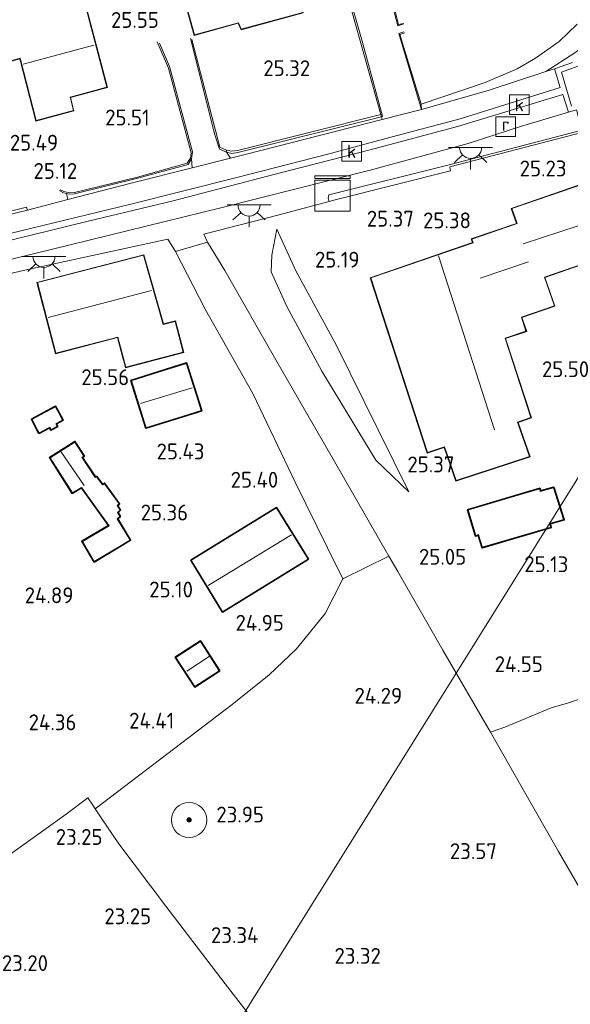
# Model space of a CAD drawing. Extents: x 196936 to 200438, y 361224 to 364196.
# Tile 71 of 256: x 197433 to 197495, y 363459 to 363570. Entities that reach past the tile are written whole.
import ezdxf
from ezdxf.enums import TextEntityAlignment as Align
from ezdxf.lldxf.tags import DXFTag

# ---------------------------------------------------------------- set-up
doc = ezdxf.new("R2010")
doc.units = 0
for name, color, linetype, lineweight in [('B-ME-GR-BOOM-S', 90, 'Continuous', 25), ('B-ME-GR-BOUWLAND_AKKERBOUW-GV', 80, 'Continuous', 13), ('B-ME-GR-GRAS-GV', 60, 'Continuous', 13), ('B-ME-GR-HAAG-G', 90, 'GR-HAAG1', 13), ('B-ME-GW-TALUD_KRUIN-G', 90, 'Continuous', 18), ('B-ME-GW-TALUD_TEEN-G', 90, 'Continuous', 18), ('B-ME-IE-MEUBILAIR_WEGMEUBILAIR-S', 7, 'Continuous', 25), ('B-ME-IE-TERREINAFSCHEIDING_DOORGANG-G', 210, 'Continuous', 18), ('B-ME-IE-TERREINAFSCHEIDING_KUNSTMATIG_HEKWERK-G', 20, 'IE-TERREINAFSCHEIDING-KUNSTMATIG', 18), ('B-ME-IE-TERREINAFSCHEIDING_KUNSTMATIG_MUUR-GV', 90, 'Continuous', 18), ('B-ME-KG-KADASTRAAL_DAKRAND-G', 170, 'Continuous', 18), ('B-ME-KG-KADASTRAAL_NOK-G', 10, 'Continuous', 18), ('B-ME-KL-ET_HS-G', 10, 'KL-HS-N', 18), ('B-ME-OB-BEKLEDING_STEEN-GV', 30, 'Continuous', 18), ('B-ME-OG-BEBOUWING_SCHUUR-GV', 7, 'Continuous', 35), ('B-ME-OG-BEBOUWING_WONINGBOUW-GV', 7, 'Continuous', 18), ('B-ME-OG-BREUKLIJN-G', 7, 'Continuous', 18), ('B-ME-OG-HOOGTELIJN-G', 7, 'Continuous', 18), ('B-ME-OG-HOOGTEPUNT-S', 7, 'Continuous', 25), ('B-ME-OG-TERREIN_ERF-GV', 7, 'Continuous', 18), ('B-ME-OG-TERREIN_GROEN_TUIN-GV', 7, 'Continuous', 18), ('B-ME-RI-GWA_KOLK-S', 30, 'Continuous', 25), ('B-ME-RI-GWA_RIOOLPUT-S', 30, 'Continuous', 25), ('B-ME-VH-GOOT-GV', 170, 'Continuous', 18), ('B-ME-VH-VERHARDING_ASFALT-GV', 252, 'Continuous', 18), ('B-ME-VH-VERHARDING_TEGEL-GV', 252, 'Continuous', 18)]:
    doc.layers.add(name, color=color, linetype=linetype, lineweight=lineweight)
doc.styles.add('NLCS-ISO', font='NLCS-ISO.ttf')
doc.styles.add('NLCS-ISO-ANNOTATIVE-T18', font='NLCS-ISO.ttf', dxfattribs={"height": 1.8})
doc.styles.get("Standard").update_dxf_attribs({"font": 'arial.ttf'})
doc.linetypes.add('GR-HAAG1', pattern='A,6,[176,NLCS.SHX,S=0.125,R=0,X=0,Y=0],-2', length=8)
doc.linetypes.add('IE-TERREINAFSCHEIDING-KUNSTMATIG', pattern='A,4,[82,NLCS.SHX,S=0.75,R=90,X=0,Y=0],4,-2', length=10)
tags = doc.linetypes.add('KL-HS-N', pattern='A,4,-1,[103,NLCS.SHX,S=0.75,R=0,X=0,Y=0],-1,4,-1,["H",Standard,S=1,R=0,X=0,Y=-0.5],-2', length=13).pattern_tags.tags
tags[18] = DXFTag(74, 10)

# ---------------------------------------------------------------- blocks, each defined once
blk = doc.blocks.new('SAL-HOOGTELABEL-SO')
at = {"color": 0, "linetype": 'ByBlock', "lineweight": -2, "style": 'NLCS-ISO-ANNOTATIVE-T18'}
blk.add_attdef('HOOGTE', text='', height=1.8, dxfattribs=at).set_placement((2.79, 0), align=Align.RIGHT)
blk = doc.blocks.new('SKL-DATA_KAST-SO')
at = {"color": 0, "linetype": 'ByBlock', "lineweight": 18}
for points in [[(-2, 2), (2, 2), (2, 1.68), (-2, 1.68)], [(-2, 1.52), (2, 1.52), (2, -2), (-2, -2)]]:
    blk.add_lwpolyline(points, close=True, dxfattribs=at)
blk = doc.blocks.new('SRI-PUT_INSPECTIEPUT_RIOOLPUT-SO')
at = {"color": 0, "linetype": 'ByBlock', "lineweight": 18}
blk.add_lwpolyline([(-1.12, -1.12), (1.12, -1.12), (1.12, 1.12), (-1.12, 1.12)], close=True, dxfattribs=at)
at = {"color": 0, "linetype": 'ByBlock', "lineweight": 18, "style": 'NLCS-ISO'}
blk.add_text('r', height=1.5, dxfattribs=at).set_placement((0, 0.28), align=Align.MIDDLE_CENTER)
blk = doc.blocks.new('SRI-KOLK-SO')
at = {"color": 0, "linetype": 'ByBlock', "lineweight": 18}
blk.add_lwpolyline([(-1.125, -1.125), (1.125, -1.125), (1.125, 1.125), (-1.125, 1.125)], close=True, dxfattribs=at)
at = {"color": 0, "linetype": 'ByBlock', "lineweight": 18, "style": 'NLCS-ISO'}
blk.add_text('k', height=1.5, dxfattribs=at).set_placement((0, 0), align=Align.MIDDLE_CENTER)
blk = doc.blocks.new('SKL-ET_OV_LICHTPUNT-SO')
at = {"color": 0, "linetype": 'ByBlock', "lineweight": 18}
for points in [[(-1.25, 0), (-2.5, 0)], [(1.25, 0), (2.5, 0)], [(-0.92, -0.85), (-1.83, -1.7)], [(0.92, -0.85), (1.83, -1.7)], [(0, -1.25), (0, -2.5)]]:
    blk.add_lwpolyline(points, dxfattribs=at)
blk.add_lwpolyline([(0, 0), (1.25, 0, -1), (-1.25, 0)], format="xyb", close=True, dxfattribs=at)
blk = doc.blocks.new('SGR-BOOM_01-SO')
at = {"linetype": 'ByBlock', "lineweight": 18}
h = blk.add_hatch(color=0, dxfattribs=at)
h.dxf.hatch_style = 1
edge = h.paths.add_edge_path()
edge.add_arc((0, 0), 0.25, 0, 360)
at = {"color": 0, "linetype": 'ByBlock', "lineweight": 18}
for radius in [2, 0.25]:
    blk.add_circle((0, 0), radius, dxfattribs=at)

msp = doc.modelspace()

# ---------------------------------------------------------------- linework, layer by layer
at = {"layer": 'B-ME-GR-BOUWLAND_AKKERBOUW-GV'}
for points in [[(197463.2, 363451.928, 23.011), (197456.284, 363460.882, 23.195), (197449.549, 363469.682, 23.464), (197444.254, 363476.758, 23.844), (197442.302, 363479.581, 23.893), (197441.565, 363480.73, 23.974), (197457.084, 363492.551, 24.395), (197461.282, 363495.92, 24.542), (197464.397, 363498.864, 24.738), (197467.625, 363502.879, 24.898), (197469.651, 363506.793, 25.094), (197474.845, 363509.39, 25.167), (197475.855, 363507.627, 25.106), (197480.982, 363498.711, 24.677), (197486.379, 363489.401, 24.236), (197489.978, 363483.094, 23.722), (197494.065, 363475.886, 23.428), (197500.132, 363465.446, 23.183), (197507.472, 363452.715, 23.036)], [(197500.132, 363465.446, 23.183), (197494.065, 363475.886, 23.428), (197489.978, 363483.094, 23.722), (197486.379, 363489.401, 24.236), (197487.988, 363489.995, 24.163), (197493.266, 363492.187, 24.408), (197495.227, 363492.744, 24.506), (197498.774, 363493.931, 24.812)], [(197354.657, 363456.21, 22.938), (197365.249, 363461.574, 23.124), (197373.407, 363465.228, 23.33), (197384.029, 363470.272, 23.538), (197393.278, 363475.426, 23.477), (197395.59, 363476.89, 23.844), (197398.676, 363473.015, 23.685), (197403.865, 363466.093, 23.501), (197409.156, 363459.003, 23.428), (197417.257, 363465.047, 23.562), (197438.27, 363480.103, 23.391), (197440.705, 363481.978, 23.979), (197441.296, 363481.148, 24.003), (197441.565, 363480.73, 23.974), (197442.302, 363479.581, 23.893), (197444.254, 363476.758, 23.844), (197449.549, 363469.682, 23.464), (197456.284, 363460.882, 23.195), (197463.2, 363451.928, 23.011)]]:
    msp.add_polyline3d(points, dxfattribs=at)
at = {"layer": 'B-ME-GR-GRAS-GV'}
msp.add_polyline3d([(197495.675, 363565.373, 24.212), (197493.643, 363564.679, 24.273), (197492.634, 363564.345, 24.281), (197495.937, 363566.461, 24.306)], dxfattribs=at)
for points in [[(197474.089, 363558.911, 24.455), (197458.552, 363554.938, 24.679), (197456.902, 363554.523, 24.703), (197456.433, 363555.196, 24.685), (197457.034, 363555.051, 24.685), (197457.733, 363555.156, 24.71), (197474.013, 363559.225, 24.526)], [(197445.621, 363551.691, 24.863), (197438.467, 363549.836, 24.855), (197438.291, 363550.534, 24.925), (197438.634, 363550.462, 24.906), (197439.222, 363550.486, 24.918), (197446.409, 363552.242, 24.894), (197452.08, 363553.821, 24.82), (197452.483, 363554.448, 24.869), (197452.543, 363553.429, 24.765)], [(197432.771, 363548.376, 24.867), (197423.265, 363546.062, 25.008), (197423.191, 363546.358, 25.065), (197433.772, 363548.97, 24.979), (197433.865, 363548.642, 24.851)], [(197474.845, 363509.39, 25.167), (197469.651, 363506.793, 25.094), (197467.879, 363510.33, 25.155), (197464.222, 363517.756, 25.486), (197459.432, 363527.82, 25.62), (197454.024, 363537.387, 25.473), (197450.65, 363543.936, 25.094), (197454.305, 363544.983, 25.094), (197456.246, 363541.787, 25.375), (197462.027, 363531.656, 25.571), (197468.538, 363520.398, 25.547)]]:
    msp.add_polyline3d(points, close=True, dxfattribs=at)
at = {"layer": 'B-ME-GR-HAAG-G'}
msp.add_polyline3d([(197454.305, 363544.983, 25.094), (197453.88, 363545.901, 24.971), (197462.262, 363548.045, 24.836)], dxfattribs=at)
at = {"layer": 'B-ME-GW-TALUD_KRUIN-G'}
for points in [[(197496.187, 363569.744, 25.219), (197494.163, 363567.746, 25.219), (197491.472, 363565.86, 25.183), (197489.405, 363564.663, 25.109), (197485.776, 363563.118, 25.048), (197478.502, 363560.66, 24.962), (197478.551, 363560.052, 24.39)], [(197477.11, 363516.675, 25.305), (197473.392, 363520.252, 25.477), (197467.264, 363530.382, 25.52), (197463.295, 363537.708, 25.498), (197461.508, 363541.639, 25.326), (197461.57, 363543.518, 25.165), (197462.154, 363546.47, 25.025)]]:
    msp.add_polyline3d(points, dxfattribs=at)
at = {"layer": 'B-ME-GW-TALUD_TEEN-G'}
for points in [[(197492.634, 363564.345, 24.281), (197495.937, 363566.461, 24.306), (197497.954, 363567.951, 24.232), (197499.143, 363569.253, 24.134), (197500.034, 363570.881, 24.085), (197500.591, 363572.722, 24.012), (197500.823, 363574.189, 23.951), (197500.779, 363575.934, 23.902), (197500.494, 363578.233, 23.779), (197500.2, 363579.773, 23.7), (197500.097, 363580.314, 23.673), (197496.669, 363587.053, 23.514), (197493.634, 363592.46, 23.428), (197489.331, 363598.84, 23.269), (197484.703, 363605.327, 23.207), (197476.654, 363615.572, 22.815), (197465.436, 363628.137, 22.534), (197457.998, 363635.753, 22.583), (197454.125, 363639.103, 22.472), (197453.012, 363639.867, 22.436), (197451.86, 363640.009, 22.711), (197449.552, 363638.094, 23.14), (197439.592, 363633.367, 23.809)], [(197478.551, 363560.052, 24.39), (197486.124, 363562.192, 24.334), (197492.634, 363564.345, 24.281)], [(197462.154, 363546.47, 25.025), (197464.298, 363541.752, 25.101), (197468.889, 363533.35, 25.262), (197473.643, 363523.693, 25.305), (197477.11, 363516.675, 25.305)]]:
    msp.add_polyline3d(points, dxfattribs=at)
at = {"layer": 'B-ME-IE-TERREINAFSCHEIDING_DOORGANG-G'}
for points in [[(197462.262, 363548.045, 24.836), (197468.082, 363549.599, 25.027)], [(197454.305, 363544.983, 25.094), (197450.65, 363543.936, 25.094)]]:
    msp.add_polyline3d(points, dxfattribs=at)
at = {"layer": 'B-ME-IE-TERREINAFSCHEIDING_KUNSTMATIG_HEKWERK-G'}
for points in [[(197423.191, 363546.358, 25.065), (197433.772, 363548.97, 24.979)], [(197486.379, 363489.401, 24.236), (197480.982, 363498.711, 24.677), (197475.855, 363507.627, 25.106), (197474.845, 363509.39, 25.167), (197468.538, 363520.398, 25.547), (197462.027, 363531.656, 25.571), (197456.246, 363541.787, 25.375), (197454.305, 363544.983, 25.094)], [(197498.774, 363493.931, 24.812), (197495.227, 363492.744, 24.506), (197493.266, 363492.187, 24.408), (197487.988, 363489.995, 24.163), (197486.379, 363489.401, 24.236), (197489.978, 363483.094, 23.722), (197494.065, 363475.886, 23.428), (197500.132, 363465.446, 23.183), (197507.472, 363452.715, 23.036), (197511.144, 363446.319, 22.668)], [(197463.2, 363451.928, 23.011), (197456.284, 363460.882, 23.195), (197449.549, 363469.682, 23.464), (197444.254, 363476.758, 23.844), (197442.302, 363479.581, 23.893), (197441.565, 363480.73, 23.974), (197441.296, 363481.148, 24.003), (197440.705, 363481.978, 23.979), (197438.27, 363480.103, 23.391), (197417.257, 363465.047, 23.562), (197409.156, 363459.003, 23.428), (197403.865, 363466.093, 23.501), (197398.676, 363473.015, 23.685), (197395.59, 363476.89, 23.844), (197393.278, 363475.426, 23.477), (197384.029, 363470.272, 23.538), (197373.407, 363465.228, 23.33), (197365.249, 363461.574, 23.124), (197354.657, 363456.21, 22.938)]]:
    msp.add_polyline3d(points, dxfattribs=at)
at = {"layer": 'B-ME-IE-TERREINAFSCHEIDING_KUNSTMATIG_MUUR-GV'}
for points in [[(197474.013, 363559.225, 24.526), (197457.733, 363555.156, 24.71), (197457.034, 363555.051, 24.685), (197456.433, 363555.196, 24.685), (197456.444, 363555.451, 25.053), (197457.017, 363555.313, 25.053), (197457.679, 363555.413, 25.077), (197473.953, 363559.48, 24.979)], [(197497.043, 363557.796, 24.475), (197501.896, 363542.778, 25.296), (197501.658, 363542.702, 25.419), (197496.877, 363557.494, 25.063), (197481.745, 363553.526, 25.063), (197481.852, 363553.088, 25.063), (197468.753, 363549.804, 25.063), (197468.082, 363549.599, 25.027), (197467.98, 363550.008, 24.684), (197468.06, 363550.352, 24.659), (197481.681, 363553.767, 24.475), (197496.743, 363557.717, 24.475)], [(197446.409, 363552.242, 24.894), (197439.222, 363550.486, 24.918), (197438.634, 363550.462, 24.906), (197438.291, 363550.534, 24.925), (197437.957, 363550.605, 24.943), (197437.531, 363550.805, 24.93), (197437.595, 363550.941, 25.102), (197438.005, 363550.748, 25.149), (197438.647, 363550.613, 25.213), (197439.201, 363550.635, 25.224), (197446.371, 363552.387, 25.2), (197451.985, 363553.95, 25.13), (197452.357, 363554.529, 25.175), (197452.483, 363554.448, 24.869), (197452.08, 363553.821, 24.82)]]:
    msp.add_polyline3d(points, close=True, dxfattribs=at)
at = {"layer": 'B-ME-KG-KADASTRAAL_DAKRAND-G'}
for points in [[(197462.043, 363580.741, 28.665), (197462.414, 363580.805, 28.702), (197465.08, 363571.05, 28.15), (197458.118, 363569.159, 28.187), (197457.808, 363569.891, 28.653), (197452.806, 363568.503, 28.751), (197450.344, 363577.422, 28.702), (197456.076, 363579.004, 28.628), (197454.15, 363586.163, 28.506), (197460.099, 363587.794, 28.53)], [(197482.47, 363517.968, 27.636), (197481.157, 363521.786, 28.297), (197479.221, 363521.13, 28.261), (197472.812, 363540.937, 28.163), (197484.415, 363544.933, 29.388), (197484.244, 363545.33, 28.898), (197489.382, 363547.104, 29.241), (197488.797, 363548.8, 30.551), (197497.172, 363551.688, 30.588), (197499.956, 363543.617, 30.662), (197492.484, 363541.039, 30.588), (197493.614, 363537.766, 28.126), (197489.878, 363536.476, 27.954), (197490.395, 363534.907, 27.109), (197488.027, 363534.091, 30.355), (197490.953, 363525.102, 30.368), (197489.45, 363524.566, 28.408), (197490.788, 363520.692, 27.526)], [(197449.269, 363535.659, 28.873), (197450.639, 363536.018, 28.604), (197451.549, 363532.505, 27.072), (197445.013, 363530.811, 27.072), (197444.128, 363534.228, 28.8), (197437.077, 363532.401, 28.836), (197435.003, 363540.405, 28.885), (197447.029, 363543.515, 28.763)], [(197447.347, 363523.954, 27.562), (197445.674, 363529.29, 27.538), (197451.894, 363531.241, 27.501), (197453.567, 363525.905, 27.685)], [(197436.553, 363523.734, 27.293), (197436.404, 363524.013, 27.293), (197435.207, 363523.371, 27.232), (197434.392, 363524.893, 27.183), (197437.051, 363526.318, 27.268), (197437.857, 363524.812, 27.281), (197437.1, 363524.407, 27.293), (197437.258, 363524.112, 27.293)], [(197441.565, 363518.31, 28.036), (197441.72, 363518.363, 27.398), (197442.4, 363517.454, 27.415), (197442.601, 363517.594, 27.428), (197444.263, 363515.307, 27.391), (197444.056, 363515.109, 27.428), (197444.376, 363514.598, 27.428), (197444.094, 363514.329, 27.477), (197444.358, 363513.897, 27.477), (197444.048, 363513.617, 27.526), (197445.505, 363511.201, 27.55), (197441.458, 363508.785, 27.636), (197440.109, 363511.045, 27.121), (197443.123, 363512.83, 27.293), (197440.016, 363517.182, 27.648), (197438.981, 363516.572, 27.881), (197436.436, 363520.552, 27.881), (197439.252, 363522.324, 27.93), (197440.274, 363520.738, 27.93), (197440.054, 363520.592, 28.016)], [(197485.446, 363510.386, 27.354), (197485.022, 363511.819, 27.44), (197484.703, 363511.724, 27.428), (197483.841, 363514.619, 27.611), (197491.953, 363517.019, 27.648), (197492.013, 363516.724, 27.391), (197493.503, 363517.143, 27.366), (197494.664, 363513.533, 27.293), (197493.073, 363513.098, 27.403), (197493.197, 363512.678, 27.415)], [(197452.849, 363494.589, 26.827), (197450.71, 363497.894, 26.876), (197453.491, 363499.694, 26.864), (197455.63, 363496.388, 26.876)]]:
    msp.add_polyline3d(points, close=True, dxfattribs=at)
msp.add_polyline3d([(197440.301, 363572.359, 29.767), (197442.886, 363562.578, 29.914), (197438.705, 363561.436, 29.841), (197439.093, 363559.927, 28.726), (197434.869, 363558.793, 28.763), (197433.033, 363565.875, 28.481), (197429.346, 363564.82, 28.579), (197428.145, 363569.163, 28.444), (197424.404, 363568.057, 30.429), (197426.564, 363559.762, 30.319), (197423.277, 363558.84, 30.172), (197424.097, 363555.813, 28.444), (197417.586, 363554.062, 28.53), (197413.593, 363568.271, 28.714), (197420.739, 363570.289, 28.689)], dxfattribs=at)
at = {"layer": 'B-ME-KG-KADASTRAAL_NOK-G'}
for points in [[(197433.391, 363565.2, 33.742), (197441.401, 363567.355, 33.717)], [(197498.387, 363547.535, 33.614), (197490.077, 363544.823, 33.602)], [(197480.464, 363543.45, 32.548), (197486.827, 363523.72, 32.511)], [(197490.665, 363542.782, 32.181), (197485.19, 363540.897, 32.217)], [(197447.947, 363539.533, 33.21), (197436.231, 363536.461, 33.222)], [(197452.535, 363528.474, 28.885), (197446.709, 363526.715, 28.861)], [(197437.666, 363521.256, 28.959), (197440.318, 363517.388, 28.922)], [(197454.361, 363506.037, 29.412), (197463.814, 363511.796, 29.314)], [(197451.943, 363496.35, 27.587), (197454.469, 363497.998, 27.599)]]:
    msp.add_polyline3d(points, dxfattribs=at)
at = {"layer": 'B-ME-KL-ET_HS-G'}
msp.add_polyline3d([(197404.036, 363370.332, 22.906), (197420.139, 363396.153, 23.224), (197436.243, 363421.974, 23.542), (197452.346, 363447.794, 23.859), (197468.45, 363473.615, 24.177), (197484.553, 363499.436, 24.495), (197500.657, 363525.257, 24.813), (197516.76, 363551.077, 25.13), (197532.863, 363576.898, 25.448)], dxfattribs=at)
at = {"layer": 'B-ME-OB-BEKLEDING_STEEN-GV'}
msp.add_polyline3d([(197495.937, 363566.461, 24.306), (197492.634, 363564.345, 24.281), (197486.124, 363562.192, 24.334), (197478.551, 363560.052, 24.39), (197478.502, 363560.66, 24.962), (197485.776, 363563.118, 25.048), (197489.405, 363564.663, 25.109), (197491.472, 363565.86, 25.183), (197494.163, 363567.746, 25.219), (197496.187, 363569.744, 25.219)], dxfattribs=at)
at = {"layer": 'B-ME-OG-BEBOUWING_SCHUUR-GV'}
for points in [[(197453.63, 363525.872, 25.541), (197447.314, 363523.892, 25.541), (197445.611, 363529.323, 25.541), (197451.927, 363531.303, 25.541)], [(197437.326, 363524.091, 25.578), (197436.533, 363523.667, 25.578), (197436.384, 363523.945, 25.578), (197435.186, 363523.304, 25.578), (197434.324, 363524.913, 25.578), (197437.071, 363526.385, 25.578), (197437.925, 363524.792, 25.578), (197437.168, 363524.386, 25.578)], [(197440.124, 363520.578, 25.198), (197441.591, 363518.375, 25.198), (197441.731, 363518.431, 25.198), (197442.411, 363517.522, 25.198), (197442.613, 363517.664, 25.198), (197444.329, 363515.301, 25.198), (197444.12, 363515.101, 25.198), (197444.44, 363514.59, 25.198), (197444.157, 363514.32, 25.198), (197444.423, 363513.888, 25.198), (197444.112, 363513.608, 25.198), (197445.573, 363511.184, 25.198), (197441.441, 363508.716, 25.198), (197440.04, 363511.062, 25.198), (197443.051, 363512.845, 25.198), (197440.003, 363517.116, 25.198), (197438.965, 363516.505, 25.198), (197436.366, 363520.568, 25.198), (197439.267, 363522.392, 25.198), (197440.343, 363520.724, 25.198)], [(197493.535, 363517.204, 25.443), (197494.727, 363513.498, 25.357), (197493.135, 363513.063, 25.357), (197493.259, 363512.644, 25.357), (197485.412, 363510.324, 25.357), (197484.989, 363511.756, 25.357), (197484.669, 363511.662, 25.357), (197483.778, 363514.653, 25.357), (197491.991, 363517.081, 25.431), (197492.05, 363516.786, 25.419)], [(197465.728, 363509.023, 27.55), (197456.008, 363503.045, 27.538), (197452.403, 363508.907, 27.611), (197462.122, 363514.885, 27.562)], [(197455.699, 363496.374, 24.72), (197452.835, 363494.52, 24.72), (197450.641, 363497.909, 24.806), (197453.505, 363499.763, 24.867)]]:
    msp.add_polyline3d(points, close=True, dxfattribs=at)
at = {"layer": 'B-ME-OG-BEBOUWING_WONINGBOUW-GV'}
for points in [[(197460.134, 363587.856, 25.534), (197462.079, 363580.798, 25.534), (197462.451, 363580.863, 25.534), (197465.142, 363571.015, 25.534), (197458.089, 363569.099, 25.534), (197457.779, 363569.831, 25.632), (197452.772, 363568.441, 25.534), (197450.283, 363577.457, 25.706), (197456.015, 363579.039, 25.62), (197454.088, 363586.198, 25.571)], [(197489.511, 363524.543, 25.59), (197490.852, 363520.661, 25.504), (197482.439, 363517.905, 25.431), (197481.126, 363521.723, 25.431), (197479.189, 363521.067, 25.431), (197472.749, 363540.969, 25.431), (197484.347, 363544.965, 25.431), (197484.176, 363545.359, 25.431), (197489.319, 363547.133, 25.431), (197488.734, 363548.831, 25.357), (197497.203, 363551.752, 25.431), (197500.02, 363543.586, 25.431), (197492.547, 363541.009, 25.431), (197493.677, 363537.734, 25.431), (197489.941, 363536.446, 25.431), (197490.48, 363534.883, 25.504), (197488.09, 363534.059, 25.504), (197491.017, 363525.072, 25.615)], [(197447.064, 363543.576, 25.051), (197449.304, 363535.719, 25.357), (197450.675, 363536.076, 25.37), (197451.61, 363532.469, 25.48), (197444.977, 363530.75, 25.664), (197444.786, 363531.489, 25.629), (197444.725, 363531.725, 25.269), (197444.092, 363534.167, 25.161), (197437.042, 363532.34, 25.247), (197434.942, 363540.441, 25.161)]]:
    msp.add_polyline3d(points, close=True, dxfattribs=at)
msp.add_polyline3d([(197440.337, 363572.42, 25.718), (197442.947, 363562.543, 25.718), (197438.765, 363561.401, 25.718), (197439.154, 363559.891, 25.718), (197434.834, 363558.731, 25.718), (197432.998, 363565.813, 25.718), (197429.311, 363564.758, 25.718), (197428.11, 363569.101, 25.718), (197424.464, 363568.023, 25.718), (197426.625, 363559.727, 25.718), (197423.338, 363558.806, 25.718), (197424.158, 363555.777, 25.718), (197417.552, 363554.001, 25.718), (197413.532, 363568.305, 25.718), (197420.678, 363570.324, 25.718)], dxfattribs=at)
at = {"layer": 'B-ME-OG-BREUKLIJN-G'}
for points in [[(197474.013, 363559.225, 24.526), (197474.143, 363559.275, 24.526), (197471.818, 363567.812, 25.09), (197469.671, 363575.386, 25.42)], [(197474.727, 363573.885, 25.403), (197475.884, 363569.551, 25.146), (197476.537, 363569.757, 25.366)], [(197456.433, 363555.196, 24.685), (197455.647, 363555.554, 24.808), (197455.131, 363557.178, 24.906), (197452.371, 363568.087, 25.433)], [(197476.547, 363568.857, 25.366), (197475.986, 363568.663, 25.085), (197478.551, 363560.052, 24.39)], [(197448.863, 363567.581, 25.482), (197449.976, 363564.917, 25.322), (197452.593, 363555.233, 24.857), (197452.483, 363554.448, 24.869)]]:
    msp.add_polyline3d(points, dxfattribs=at)
at = {"layer": 'B-ME-OG-HOOGTELIJN-G'}
for points in [[(197469.519, 363575.295, 25.567), (197473.953, 363559.48, 24.979)], [(197476.505, 363569.823, 25.428), (197475.941, 363569.69, 25.428), (197474.876, 363573.962, 25.452)], [(197452.505, 363568.001, 25.58), (197455.706, 363555.783, 25.102), (197456.444, 363555.451, 25.053)], [(197478.502, 363560.66, 24.962), (197476.103, 363568.567, 25.391), (197476.658, 363568.731, 25.379)], [(197452.357, 363554.529, 25.175), (197452.425, 363555.13, 25.163), (197449.852, 363564.731, 25.567), (197448.591, 363567.723, 25.531)]]:
    msp.add_polyline3d(points, dxfattribs=at)
at = {"layer": 'B-ME-OG-TERREIN_ERF-GV'}
msp.add_polyline3d([(197498.774, 363493.931, 24.812), (197495.227, 363492.744, 24.506), (197493.266, 363492.187, 24.408), (197487.988, 363489.995, 24.163), (197486.379, 363489.401, 24.236), (197480.982, 363498.711, 24.677), (197475.855, 363507.627, 25.106), (197474.845, 363509.39, 25.167), (197468.538, 363520.398, 25.547), (197462.027, 363531.656, 25.571), (197456.246, 363541.787, 25.375), (197454.305, 363544.983, 25.094), (197453.88, 363545.901, 24.971), (197462.262, 363548.045, 24.836), (197468.082, 363549.599, 25.027), (197468.753, 363549.804, 25.063), (197481.852, 363553.088, 25.063), (197481.745, 363553.526, 25.063), (197496.877, 363557.494, 25.063)], dxfattribs=at)
for points in [[(197472.749, 363540.969, 25.431), (197479.189, 363521.067, 25.431), (197481.126, 363521.723, 25.431), (197482.439, 363517.905, 25.431), (197490.852, 363520.661, 25.504), (197489.511, 363524.543, 25.59), (197491.017, 363525.072, 25.615), (197488.09, 363534.059, 25.504), (197490.48, 363534.883, 25.504), (197489.941, 363536.446, 25.431), (197493.677, 363537.734, 25.431), (197492.547, 363541.009, 25.431), (197500.02, 363543.586, 25.431), (197497.203, 363551.752, 25.431), (197488.734, 363548.831, 25.357), (197489.319, 363547.133, 25.431), (197484.176, 363545.359, 25.431), (197484.347, 363544.965, 25.431)], [(197477.11, 363516.675, 25.305), (197473.643, 363523.693, 25.305), (197468.889, 363533.35, 25.262), (197464.298, 363541.752, 25.101), (197462.154, 363546.47, 25.025), (197461.57, 363543.518, 25.165), (197461.508, 363541.639, 25.326), (197463.295, 363537.708, 25.498), (197467.264, 363530.382, 25.52), (197473.392, 363520.252, 25.477)], [(197494.727, 363513.498, 25.357), (197493.535, 363517.204, 25.443), (197492.05, 363516.786, 25.419), (197491.991, 363517.081, 25.431), (197483.778, 363514.653, 25.357), (197484.669, 363511.662, 25.357), (197484.989, 363511.756, 25.357), (197485.412, 363510.324, 25.357), (197493.259, 363512.644, 25.357), (197493.135, 363513.063, 25.357)]]:
    msp.add_polyline3d(points, close=True, dxfattribs=at)
at = {"layer": 'B-ME-OG-TERREIN_GROEN_TUIN-GV'}
for points in [[(197454.088, 363586.198, 25.571), (197456.015, 363579.039, 25.62), (197450.283, 363577.457, 25.706), (197452.772, 363568.441, 25.534), (197457.779, 363569.831, 25.632), (197458.089, 363569.099, 25.534), (197465.142, 363571.015, 25.534), (197462.451, 363580.863, 25.534), (197462.079, 363580.798, 25.534), (197460.134, 363587.856, 25.534)], [(197473.643, 363523.693, 25.305), (197477.11, 363516.675, 25.305), (197473.392, 363520.252, 25.477), (197467.264, 363530.382, 25.52), (197463.295, 363537.708, 25.498), (197461.508, 363541.639, 25.326), (197461.57, 363543.518, 25.165), (197462.154, 363546.47, 25.025), (197464.298, 363541.752, 25.101), (197468.889, 363533.35, 25.262)], [(197434.942, 363540.441, 25.161), (197437.042, 363532.34, 25.247), (197444.092, 363534.167, 25.161), (197444.725, 363531.725, 25.269), (197444.786, 363531.489, 25.629), (197444.977, 363530.75, 25.664), (197451.61, 363532.469, 25.48), (197450.675, 363536.076, 25.37), (197449.304, 363535.719, 25.357), (197447.064, 363543.576, 25.051)], [(197451.927, 363531.303, 25.541), (197445.611, 363529.323, 25.541), (197447.314, 363523.892, 25.541), (197453.63, 363525.872, 25.541)], [(197437.925, 363524.792, 25.578), (197437.071, 363526.385, 25.578), (197434.324, 363524.913, 25.578), (197435.186, 363523.304, 25.578), (197436.384, 363523.945, 25.578), (197436.533, 363523.667, 25.578), (197437.326, 363524.091, 25.578), (197437.168, 363524.386, 25.578)], [(197436.366, 363520.568, 25.198), (197438.965, 363516.505, 25.198), (197440.003, 363517.116, 25.198), (197443.051, 363512.845, 25.198), (197440.04, 363511.062, 25.198), (197441.441, 363508.716, 25.198), (197445.573, 363511.184, 25.198), (197444.112, 363513.608, 25.198), (197444.423, 363513.888, 25.198), (197444.157, 363514.32, 25.198), (197444.44, 363514.59, 25.198), (197444.12, 363515.101, 25.198), (197444.329, 363515.301, 25.198), (197442.613, 363517.664, 25.198), (197442.411, 363517.522, 25.198), (197441.731, 363518.431, 25.198), (197441.591, 363518.375, 25.198), (197440.124, 363520.578, 25.198), (197440.343, 363520.724, 25.198), (197439.267, 363522.392, 25.198)], [(197452.403, 363508.907, 27.611), (197456.008, 363503.045, 27.538), (197465.728, 363509.023, 27.55), (197462.122, 363514.885, 27.562)], [(197453.505, 363499.763, 24.867), (197450.641, 363497.909, 24.806), (197452.835, 363494.52, 24.72), (197455.699, 363496.374, 24.72)]]:
    msp.add_polyline3d(points, close=True, dxfattribs=at)
for points in [[(197420.678, 363570.324, 25.718), (197413.532, 363568.305, 25.718), (197417.552, 363554.001, 25.718), (197424.158, 363555.777, 25.718), (197423.338, 363558.806, 25.718), (197426.625, 363559.727, 25.718), (197424.464, 363568.023, 25.718), (197428.11, 363569.101, 25.718), (197429.311, 363564.758, 25.718), (197432.998, 363565.813, 25.718), (197434.834, 363558.731, 25.718), (197439.154, 363559.891, 25.718), (197438.765, 363561.401, 25.718), (197442.947, 363562.543, 25.718), (197440.337, 363572.42, 25.718)], [(197496.187, 363569.744, 25.219), (197494.163, 363567.746, 25.219), (197491.472, 363565.86, 25.183), (197489.405, 363564.663, 25.109), (197485.776, 363563.118, 25.048), (197478.502, 363560.66, 24.962), (197478.551, 363560.052, 24.39), (197474.089, 363558.911, 24.455), (197474.013, 363559.225, 24.526), (197473.953, 363559.48, 24.979), (197457.679, 363555.413, 25.077), (197457.017, 363555.313, 25.053), (197456.444, 363555.451, 25.053), (197456.433, 363555.196, 24.685), (197456.902, 363554.523, 24.703), (197452.543, 363553.429, 24.765), (197452.483, 363554.448, 24.869), (197452.357, 363554.529, 25.175), (197451.985, 363553.95, 25.13), (197446.371, 363552.387, 25.2), (197439.201, 363550.635, 25.224), (197438.647, 363550.613, 25.213), (197438.005, 363550.748, 25.149), (197437.595, 363550.941, 25.102), (197437.531, 363550.805, 24.93), (197437.957, 363550.605, 24.943), (197438.291, 363550.534, 24.925), (197438.467, 363549.836, 24.855), (197433.865, 363548.642, 24.851), (197433.772, 363548.97, 24.979), (197423.191, 363546.358, 25.065)], [(197415.471, 363537.481, 25.143), (197433.248, 363541.744, 25.069), (197449.795, 363545.355, 24.934), (197450.65, 363543.936, 25.094), (197454.024, 363537.387, 25.473), (197459.432, 363527.82, 25.62), (197464.222, 363517.756, 25.486), (197467.879, 363510.33, 25.155), (197469.651, 363506.793, 25.094), (197467.625, 363502.879, 24.898), (197464.397, 363498.864, 24.738), (197461.282, 363495.92, 24.542), (197457.084, 363492.551, 24.395), (197441.565, 363480.73, 23.974), (197441.296, 363481.148, 24.003), (197440.705, 363481.978, 23.979), (197438.27, 363480.103, 23.391), (197417.257, 363465.047, 23.562)]]:
    msp.add_polyline3d(points, dxfattribs=at)
at = {"layer": 'B-ME-VH-GOOT-GV'}
for points in [[(197337.911, 363521.563, 24.775), (197340.871, 363522.575, 24.812), (197358.472, 363527.649, 25.045), (197375.265, 363532.082, 25.106), (197393.78, 363536.684, 25.118), (197407.103, 363539.947, 25.094), (197423.841, 363544.016, 24.861), (197433.131, 363546.288, 24.739), (197445.597, 363549.293, 24.739), (197457.621, 363552.336, 24.628), (197467.764, 363554.927, 24.42), (197475.792, 363557.093, 24.334), (197482.945, 363558.991, 24.285), (197494.255, 363562.528, 24.261), (197493.643, 363564.679, 24.273), (197495.675, 363565.373, 24.212)], [(197497.095, 363565.285, 24.212), (197494.423, 363564.292, 24.236), (197495.552, 363560.442, 24.298)], [(197496.125, 363559.993, 24.295), (197495.211, 363559.743, 24.298), (197494.583, 363561.733, 24.249), (197482.62, 363558.139, 24.298), (197472.746, 363555.468, 24.383), (197461.97, 363552.698, 24.543), (197450.404, 363549.703, 24.702), (197440.602, 363547.332, 24.714), (197430.547, 363544.89, 24.751), (197419.638, 363542.205, 24.984), (197408.25, 363539.445, 25.082), (197398.003, 363536.935, 25.118), (197386.501, 363534.122, 25.143), (197378.895, 363532.205, 25.18), (197369.669, 363529.876, 25.094), (197362.484, 363528.044, 25.008), (197355.242, 363525.999, 24.947), (197341.006, 363521.862, 24.849), (197338.654, 363521.138, 24.788), (197336.164, 363520.156, 24.775)]]:
    msp.add_polyline3d(points, dxfattribs=at)
at = {"layer": 'B-ME-VH-VERHARDING_ASFALT-GV'}
for points in [[(197432.771, 363548.376, 24.867), (197433.865, 363548.642, 24.851), (197438.467, 363549.836, 24.855), (197445.621, 363551.691, 24.863), (197452.543, 363553.429, 24.765), (197456.902, 363554.523, 24.703), (197458.552, 363554.938, 24.679), (197474.089, 363558.911, 24.455), (197478.551, 363560.052, 24.39), (197486.124, 363562.192, 24.334), (197492.634, 363564.345, 24.281), (197493.643, 363564.679, 24.273), (197494.255, 363562.528, 24.261), (197482.945, 363558.991, 24.285), (197475.792, 363557.093, 24.334), (197467.764, 363554.927, 24.42), (197457.621, 363552.336, 24.628), (197445.597, 363549.293, 24.739), (197433.131, 363546.288, 24.739), (197423.841, 363544.016, 24.861)], [(197495.552, 363560.442, 24.298), (197494.423, 363564.292, 24.236), (197497.095, 363565.285, 24.212)], [(197430.547, 363544.89, 24.751), (197440.602, 363547.332, 24.714), (197450.404, 363549.703, 24.702), (197461.97, 363552.698, 24.543), (197472.746, 363555.468, 24.383), (197482.62, 363558.139, 24.298), (197494.583, 363561.733, 24.249), (197495.211, 363559.743, 24.298), (197489.782, 363558.104, 24.285), (197483.838, 363556.188, 24.347), (197472.745, 363553.163, 24.481), (197455.948, 363548.94, 24.714), (197438.712, 363544.696, 24.812), (197423.712, 363541.032, 24.947)]]:
    msp.add_polyline3d(points, dxfattribs=at)
at = {"layer": 'B-ME-VH-VERHARDING_TEGEL-GV'}
msp.add_polyline3d([(197453.88, 363545.901, 24.971), (197454.305, 363544.983, 25.094), (197450.65, 363543.936, 25.094), (197449.795, 363545.355, 24.934), (197433.248, 363541.744, 25.069), (197415.471, 363537.481, 25.143), (197407.781, 363535.444, 25.288), (197407.415, 363537.052, 25.124), (197411.758, 363538.125, 25.094), (197423.712, 363541.032, 24.947), (197438.712, 363544.696, 24.812), (197455.948, 363548.94, 24.714), (197472.745, 363553.163, 24.481), (197483.838, 363556.188, 24.347), (197489.782, 363558.104, 24.285), (197495.211, 363559.743, 24.298), (197496.125, 363559.993, 24.295), (197496.743, 363557.717, 24.475), (197481.681, 363553.767, 24.475), (197468.06, 363550.352, 24.659), (197467.98, 363550.008, 24.684), (197468.082, 363549.599, 25.027), (197462.262, 363548.045, 24.836)], close=True, dxfattribs=at)

# ---------------------------------------------------------------- block references
at = {"layer": 'B-ME-GR-BOOM-S'}
msp.add_blockref('SGR-BOOM_01-SO', (197452.205, 363479.455, 23.998), dxfattribs=at)
at = {"layer": 'B-ME-IE-MEUBILAIR_WEGMEUBILAIR-S'}
for name, p in [('SKL-ET_OV_LICHTPUNT-SO', (197484.113, 363555.74, 24.398)), ('SKL-DATA_KAST-SO', (197468.46, 363550.529, 24.647)), ('SKL-ET_OV_LICHTPUNT-SO', (197459.008, 363549.216, 24.739)), ('SKL-ET_OV_LICHTPUNT-SO', (197435.741, 363543.386, 24.922))]:
    msp.add_blockref(name, p, dxfattribs=at)
at = {"layer": 'B-ME-OG-HOOGTEPUNT-S'}
for p, values in [((197445.985, 363569.31, 25.546), {'HOOGTE': '25.55'}), ((197463.137, 363563.835, 25.32), {'HOOGTE': '25.32'}), ((197444.938, 363558.237, 25.51), {'HOOGTE': '25.51'}), ((197434.569, 363555.383, 25.492), {'HOOGTE': '25.49'}), ((197436.733, 363552.179, 25.116), {'HOOGTE': '25.12'}), ((197492.2, 363552.46, 25.23), {'HOOGTE': '25.23'}), ((197474.899, 363546.761, 25.373), {'HOOGTE': '25.37'}), ((197481.37, 363546.57, 25.38), {'HOOGTE': '25.38'}), ((197468.733, 363542.113, 25.187), {'HOOGTE': '25.19'}), ((197494.77, 363529.689, 25.498), {'HOOGTE': '25.50'}), ((197442.615, 363528.783, 25.557), {'HOOGTE': '25.56'}), ((197451.153, 363520.36, 25.428), {'HOOGTE': '25.43'}), ((197479.498, 363518.886, 25.369), {'HOOGTE': '25.37'}), ((197459.52, 363517.147, 25.402), {'HOOGTE': '25.40'}), ((197449.303, 363513.435, 25.364), {'HOOGTE': '25.36'}), ((197480.829, 363508.41, 25.046), {'HOOGTE': '25.05'}), ((197492.405, 363507.565, 25.126), {'HOOGTE': '25.13'}), ((197449.857, 363504.695, 25.097), {'HOOGTE': '25.10'}), ((197436.304, 363504.036, 24.886), {'HOOGTE': '24.89'}), ((197460.157, 363500.918, 24.95), {'HOOGTE': '24.95'}), ((197489.525, 363496.225, 24.551), {'HOOGTE': '24.55'}), ((197473.569, 363492.643, 24.285), {'HOOGTE': '24.29'}), ((197436.641, 363489.633, 24.362), {'HOOGTE': '24.36'}), ((197447.731, 363489.818, 24.413), {'HOOGTE': '24.41'}), ((197457.899, 363479.167, 23.954), {'HOOGTE': '23.95'}), ((197439.597, 363476.629, 23.252), {'HOOGTE': '23.25'}), ((197484.311, 363475.019, 23.574), {'HOOGTE': '23.57'}), ((197445.113, 363467.627, 23.252), {'HOOGTE': '23.25'}), ((197457.277, 363465.49, 23.338), {'HOOGTE': '23.34'}), ((197433.422, 363462.314, 23.201), {'HOOGTE': '23.20'}), ((197471.157, 363463.134, 23.317), {'HOOGTE': '23.32'})]:
    msp.add_blockref('SAL-HOOGTELABEL-SO', p, dxfattribs=at).add_auto_attribs(values)
at = {"layer": 'B-ME-RI-GWA_KOLK-S'}
for p in [(197489.64, 363560.593, 24.19), (197470.636, 363555.305, 24.447)]:
    msp.add_blockref('SRI-KOLK-SO', p, dxfattribs=at)
at = {"layer": 'B-ME-RI-GWA_RIOOLPUT-S'}
msp.add_blockref('SRI-PUT_INSPECTIEPUT_RIOOLPUT-SO', (197488.091, 363558.102, 24.386), dxfattribs=at)

doc.saveas('drawing.dxf')
